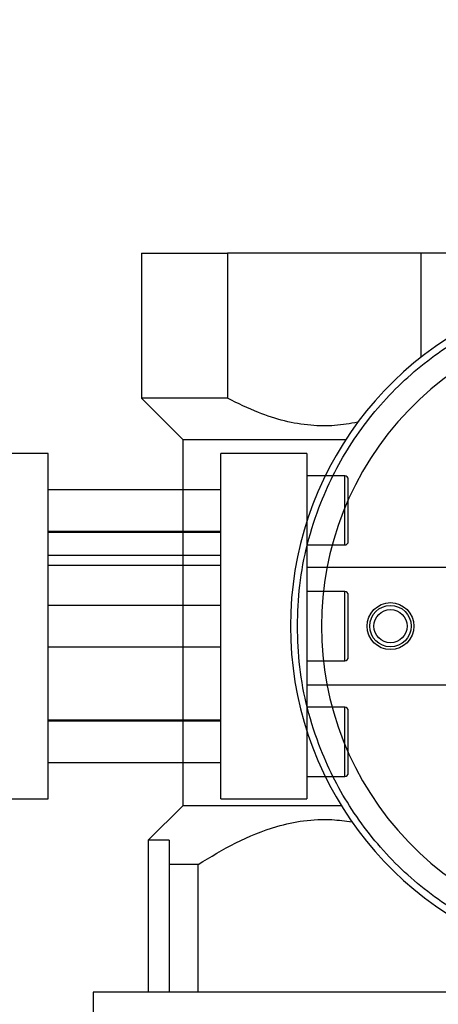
# Model space of a CAD drawing. Header units: millimetres. Extents: x 0 to 528, y 0 to 297.
# Tile 5 of 21: x 107 to 123, y 223 to 260. Entities that reach past the tile are written whole.
import ezdxf

# ---------------------------------------------------------------- set-up
doc = ezdxf.new("R2010")
doc.units = ezdxf.units.MM
doc.layers.add('QUOTE', color=174, linetype='Continuous')
doc.styles.add('SLDTEXTSTYLE3', font='TXT', dxfattribs={"width": 0.75})
doc.dimstyles.new('SLDDIMSTYLE0', dxfattribs={"dimtxt": 3, "dimasz": 3, "dimexe": 0, "dimexo": 0.0625, "dimgap": 0.75, "dimtad": 1, "dimlfac": 3.843863, "dimrnd": 1e-09, "dimzin": 12, "dimdsep": 46, "dimtxsty": 'SLDTEXTSTYLE3', "dimsah": 1, "dimcen": 0.09, "dimadec": 0, "dimazin": 3, "dimtfac": 1, "dimtdec": 3, "dimtofl": 0, "dimtmove": 0, "dimatfit": 3, "dimfxl": 0, "dimfrac": 2, "dimtolj": 1, "dimtzin": 12, "dimarcsym": 0})

# ---------------------------------------------------------------- blocks, each defined once
blk = doc.blocks.new('_D')
at = {"layer": 'QUOTE'}
for p, q in [((155.44, 246.094), (155.44, 290.076)), ((181.456, 246.094), (181.456, 290.076)), ((155.44, 288.076), (111.065, 288.076)), ((155.44, 288.076), (181.456, 288.076))]:
    blk.add_line(p, q, dxfattribs=at)
for points in [[(155.44, 288.076), (158.44, 287.576), (158.44, 288.576)], [(181.456, 288.076), (178.456, 288.576), (178.456, 287.576)]]:
    blk.add_solid(points, dxfattribs=at)
at = {"layer": 'QUOTE', "insert": (111.065, 291.943), "char_height": 3, "attachment_point": 1, "style": 'SLDTEXTSTYLE3'}
blk.add_mtext('100', dxfattribs=at)
blk = doc.blocks.new('_D_1')
at = {"layer": 'QUOTE'}
for p, q in [((69.589, 246.094), (69.589, 287.833)), ((95.605, 246.094), (95.605, 287.833)), ((69.589, 285.833), (95.605, 285.833)), ((95.605, 285.833), (146.985, 285.833))]:
    blk.add_line(p, q, dxfattribs=at)
for points in [[(69.589, 285.833), (72.589, 285.333), (72.589, 286.333)], [(95.605, 285.833), (92.605, 286.333), (92.605, 285.333)]]:
    blk.add_solid(points, dxfattribs=at)
at = {"layer": 'QUOTE', "insert": (140.335, 289.7), "char_height": 3, "attachment_point": 1, "style": 'SLDTEXTSTYLE3'}
blk.add_mtext('100', dxfattribs=at)

msp = doc.modelspace()

# ---------------------------------------------------------------- linework, layer by layer
at = {"color": 7, "linetype": 'Continuous', "lineweight": 25}
for p, q in [((111.9977, 251.1179), (111.9977, 245.652)), ((111.9977, 251.1179), (115.2497, 251.1179)), ((115.2497, 251.1179), (115.2497, 245.652)), ((122.534, 251.1179), (115.2497, 251.1179)), ((122.534, 251.1179), (122.534, 247.1918)), ((125.7859, 251.1179), (122.534, 251.1179)), ((111.9977, 245.652), (113.5561, 244.0937)), ((115.2497, 245.652), (111.9977, 245.652)), ((113.5561, 244.0937), (119.7015, 244.0937)), ((113.5587, 244.0937), (113.5587, 230.3055)), ((108.4823, 243.5734), (105.2304, 243.5734)), ((108.4823, 230.5656), (108.4823, 243.5734)), ((118.2382, 243.5734), (114.9862, 243.5734)), ((114.9862, 237.0695), (114.9862, 243.5734)), ((118.2382, 243.5734), (118.2382, 237.0695)), ((119.669, 242.7279), (118.2382, 242.7279)), ((119.669, 241.4271), (119.669, 242.7279)), ((114.9862, 242.2076), (108.4823, 242.2076)), ((119.669, 240.1263), (119.669, 241.4271)), ((108.4823, 240.6466), (114.9862, 240.6466)), ((114.9862, 240.5946), (108.4823, 240.5946)), ((118.2382, 240.1263), (119.669, 240.1263)), ((108.4823, 239.7393), (114.9862, 239.7393)), ((108.4823, 239.3714), (114.9862, 239.3714)), ((127.6037, 239.2808), (118.2382, 239.2808)), ((119.669, 238.3703), (118.2382, 238.3703)), ((119.669, 237.0695), (119.669, 238.3703)), ((114.9862, 237.85), (108.4823, 237.85)), ((114.9862, 230.5656), (114.9862, 237.0695)), ((118.2382, 237.0695), (118.2382, 230.5656)), ((119.669, 235.7687), (119.669, 237.0695)), ((108.4823, 236.289), (114.9862, 236.289)), ((118.2382, 235.7687), (119.669, 235.7687)), ((118.2382, 234.8582), (127.6037, 234.8582)), ((119.669, 234.0127), (118.2382, 234.0127)), ((119.669, 232.7119), (119.669, 234.0127)), ((108.4823, 233.5444), (114.9862, 233.5444)), ((114.9862, 233.4924), (108.4823, 233.4924)), ((119.669, 231.4111), (119.669, 232.7119)), ((108.4823, 231.9314), (114.9862, 231.9314)), ((118.2382, 231.4111), (119.669, 231.4111)), ((105.2304, 230.5656), (108.4823, 230.5656)), ((113.5561, 230.3055), (112.2579, 229.0073)), ((119.5365, 230.3055), (113.5561, 230.3055)), ((114.9862, 230.5656), (118.2382, 230.5656)), ((112.2579, 229.0073), (112.2579, 223.2813)), ((113.0384, 229.0073), (112.2579, 229.0073)), ((113.0384, 229.0073), (113.0384, 228.0968)), ((114.132, 228.0968), (113.0384, 228.0968)), ((113.0384, 228.0968), (113.0384, 223.2813)), ((114.132, 223.2813), (114.132, 228.0968)), ((110.1766, 223.2813), (110.1766, 222.3707)), ((127.607, 223.2813), (110.1766, 223.2813))]:
    msp.add_line(p, q, dxfattribs=at)
for radius in [0.8845, 0.7805, 0.6244]:
    msp.add_circle((121.3893, 237.0695), radius, dxfattribs=at)
for centre, radius, start, end in [((130.4947, 237.0695), 12.8777, 33.05573, 180), ((130.4947, 237.0695), 11.707, 48.18969, 311.81031), ((119.669, 242.5978), 0.1301, 0, 90), ((119.669, 240.2564), 0.1301, 270, 0), ((119.669, 238.2402), 0.1301, 0, 90), ((130.4947, 237.0695), 12.8777, 180, 326.94427), ((119.669, 235.8988), 0.1301, 270, 0), ((119.669, 233.8826), 0.1301, 0, 90), ((119.669, 231.5412), 0.1301, 270, 0)]:
    msp.add_arc(centre, radius, start, end, dxfattribs=at)
for points, knots in [([(117.8772, 237.0695), (117.8953, 237.5824), (117.9321, 238.6241), (118.235, 240.1856), (118.6936, 241.6138), (119.2722, 242.8836), (119.9207, 243.9934), (120.6836, 245.0394), (121.5571, 246.0072), (122.5249, 246.8806), (123.5709, 247.6436), (124.6807, 248.2922), (125.9505, 248.8702), (127.3787, 249.3317), (128.9402, 249.6235), (130.4948, 249.7183), (132.0494, 249.6235), (133.6109, 249.3317), (135.0391, 248.8702), (136.3088, 248.2922), (137.4186, 247.6435), (138.4651, 246.8809), (139.4307, 246.0059), (140.2789, 245.0803), (140.7478, 244.409), (140.9681, 244.0937)], [0, 0, 0, 0, 0.0478033, 0.0970929, 0.1477616, 0.1873767, 0.2269875, 0.2674455, 0.3078991, 0.3483571, 0.3888108, 0.4284258, 0.4680366, 0.5187092, 0.5679959, 0.6157982, 0.6636044, 0.7128911, 0.7635598, 0.8031749, 0.8427857, 0.8832437, 0.9236973, 0.9641553, 1, 1, 1, 1]), ([(120.1554, 244.7462), (119.8661, 244.6967), (119.2812, 244.5966), (118.3481, 244.6121), (117.3817, 244.7781), (116.3251, 245.1193), (115.6336, 245.4618), (115.2497, 245.652)], [0, 0, 0, 0, 0.17251886, 0.34877875, 0.54619258, 0.74802451, 1, 1, 1, 1]), ([(119.7991, 241.4271), (119.7991, 241.5744), (119.7991, 241.8009), (119.7991, 242.0735), (119.7991, 242.261), (119.7991, 242.4121), (119.7991, 242.5581), (119.7991, 242.5822), (119.7991, 242.5978)], [0, 0, 0, 0, 0.2394568, 0.3683607, 0.5, 0.6316393, 0.7605432, 1, 1, 1, 1]), ([(119.7991, 240.2564), (119.7991, 240.272), (119.7991, 240.2961), (119.7991, 240.4421), (119.7991, 240.5932), (119.7991, 240.7807), (119.7991, 241.0533), (119.7991, 241.2798), (119.7991, 241.4271)], [0, 0, 0, 0, 0.2394568, 0.3683607, 0.5, 0.6316393, 0.7605432, 1, 1, 1, 1]), ([(119.7991, 237.0695), (119.7991, 237.2168), (119.7991, 237.4433), (119.7991, 237.7159), (119.7991, 237.9034), (119.7991, 238.0545), (119.7991, 238.2005), (119.7991, 238.2246), (119.7991, 238.2402)], [0, 0, 0, 0, 0.2394568, 0.3683607, 0.5, 0.6316393, 0.7605432, 1, 1, 1, 1]), ([(140.9681, 230.0453), (140.7478, 229.7299), (140.2788, 229.0587), (139.4306, 228.133), (138.465, 227.258), (137.4185, 226.4955), (136.3088, 225.8468), (135.039, 225.2688), (133.6108, 224.8073), (132.0493, 224.5155), (130.4947, 224.4207), (128.9401, 224.5155), (127.3786, 224.8073), (125.9504, 225.2688), (124.6807, 225.8468), (123.5708, 226.4954), (122.5249, 227.2584), (121.5571, 228.1319), (120.6836, 229.0997), (119.9206, 230.1456), (119.2722, 231.2555), (118.6935, 232.5252), (118.235, 233.9534), (117.9321, 235.5149), (117.8953, 236.5566), (117.8772, 237.0695)], [0, 0, 0, 0, 0.03584903, 0.07630267, 0.11676067, 0.15721431, 0.19682937, 0.23644017, 0.28711272, 0.33639944, 0.38420179, 0.43200796, 0.48129463, 0.53196341, 0.57157847, 0.61118927, 0.65164726, 0.69210091, 0.7325589, 0.77301254, 0.8126276, 0.8522384, 0.90291095, 0.95219479, 1, 1, 1, 1]), ([(119.7991, 235.8988), (119.7991, 235.9144), (119.7991, 235.9385), (119.7991, 236.0845), (119.7991, 236.2356), (119.7991, 236.4231), (119.7991, 236.6957), (119.7991, 236.9222), (119.7991, 237.0695)], [0, 0, 0, 0, 0.2394568, 0.3683607, 0.5, 0.6316393, 0.7605432, 1, 1, 1, 1]), ([(119.7991, 232.7119), (119.7991, 232.8592), (119.7991, 233.0857), (119.7991, 233.3583), (119.7991, 233.5458), (119.7991, 233.6969), (119.7991, 233.8429), (119.7991, 233.867), (119.7991, 233.8826)], [0, 0, 0, 0, 0.2394568, 0.3683607, 0.5, 0.6316393, 0.7605432, 1, 1, 1, 1]), ([(119.7991, 231.5412), (119.7991, 231.5568), (119.7991, 231.5809), (119.7991, 231.7269), (119.7991, 231.878), (119.7991, 232.0655), (119.7991, 232.3381), (119.7991, 232.5646), (119.7991, 232.7119)], [0, 0, 0, 0, 0.2394568, 0.3683607, 0.5, 0.6316393, 0.7605432, 1, 1, 1, 1]), ([(114.132, 228.0968), (114.5998, 228.3776), (115.5428, 228.9438), (116.889, 229.4973), (118.1198, 229.7665), (119.0819, 229.8147), (119.6862, 229.7302), (119.9377, 229.6951)], [0, 0, 0, 0, 0.2653526, 0.5349261, 0.7034454, 0.8766081, 1, 1, 1, 1])]:
    msp.add_open_spline(points, degree=3, knots=knots, dxfattribs=at)

# ---------------------------------------------------------------- dimensions: what is measured, and where the dimension line sits
at = {"layer": 'QUOTE'}
for base, p1, p2, picture, middle in [((181.4558, 288.0759), (155.4403, 244.0937), (181.4558, 244.0937), '_D', (114.3904, 288.0759)), ((95.6047, 285.8328), (69.5892, 244.0937), (95.6047, 244.0937), '_D_1', (143.6599, 285.8328))]:
    dim = msp.add_linear_dim(base=base, p1=p1, p2=p2, dimstyle='SLDDIMSTYLE0', dxfattribs=at)
    dim.commit()
    dim.dimension.update_dxf_attribs({"geometry": picture, "text_midpoint": middle, "dimtype": 160})

doc.saveas('drawing.dxf')
